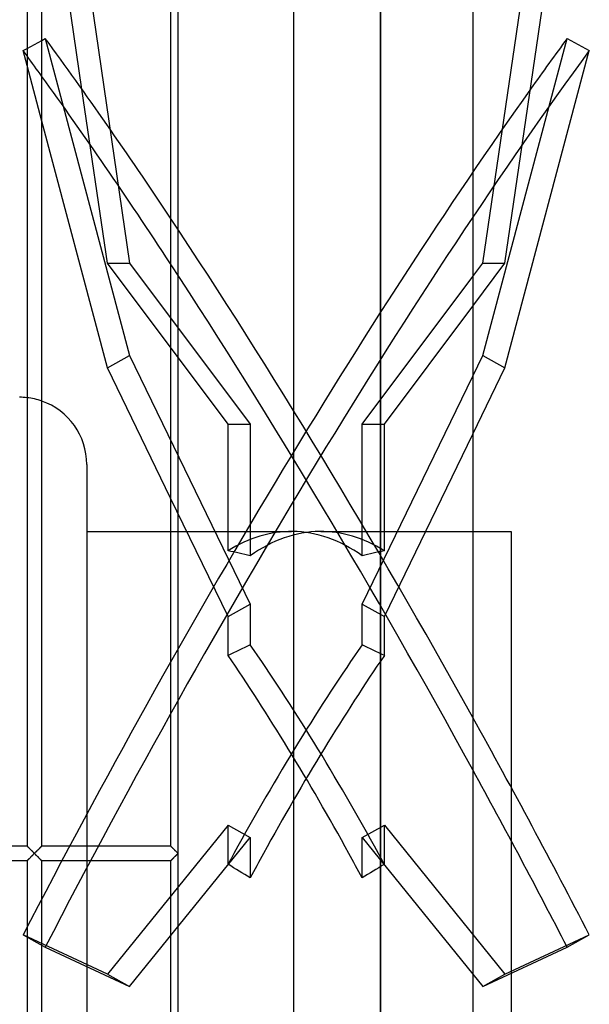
# Model space of a CAD drawing. Header units: millimetres. Extents: x -88 to 55, y -232 to 232.
# Tile 4 of 6: x -21 to 55, y -20 to 112. Entities that reach past the tile are written whole.
import ezdxf

# ---------------------------------------------------------------- set-up
doc = ezdxf.new("R2010")
doc.units = ezdxf.units.MM
doc.layers.add('HIDDEN', color=7, linetype='Continuous')
doc.layers.add('THICK', color=7, linetype='Continuous')

msp = doc.modelspace()

# ---------------------------------------------------------------- linework, layer by layer
at = {"layer": 'HIDDEN'}
for p, q in [((0, 0), (0, 203.05)), ((27.26, 0), (27.26, 180.5)), ((-17.87, 157.05), (-6.53, 79.42)), ((-20.33, 108.31), (-18.33, 109.41)), ((-17.87, 109.67), (-6.53, 66.99)), ((-18.33, 98.52), (-20.33, 106.04)), ((-9.51, 79.42), (-12.94, 102.85)), ((-9.51, 79.42), (-6.53, 79.42)), ((6.73, 57.76), (-9.51, 79.42)), ((-6.53, 79.42), (9.72, 57.76)), ((24.78, 57.76), (39.67, 77.62)), ((27.77, 57.76), (39.67, 73.63)), ((-9.51, 65.35), (-6.53, 66.99)), ((-6.53, 66.99), (9.72, 33.54)), ((24.78, 33.54), (39.67, 64.21)), ((6.73, 40.72), (6.73, 57.76)), ((6.73, 57.76), (9.72, 57.76)), ((9.72, 57.76), (9.72, 40.06)), ((24.78, 40.06), (24.78, 57.76)), ((24.78, 57.76), (27.77, 57.76)), ((27.77, 40.72), (27.77, 57.76)), ((27.77, 31.9), (39.67, 56.41)), ((6.73, 31.9), (-1, 47.82)), ((-1, 43.32), (15.26, 43.32)), ((19.24, 43.32), (39.67, 43.32)), ((6.73, 31.9), (9.72, 33.54)), ((9.72, 33.54), (9.72, 28.07)), ((24.78, 28.07), (24.78, 33.54)), ((24.78, 33.54), (27.77, 31.9)), ((6.73, 26.63), (6.73, 31.9)), ((27.77, 26.63), (27.77, 31.9)), ((44.85, 8.87), (44.85, 0)), ((6.73, 3.8), (-9.51, -16.26)), ((6.73, -1.46), (6.73, 3.8)), ((6.73, 3.8), (9.72, 2.16)), ((24.78, 2.16), (27.77, 3.8)), ((27.77, 3.8), (44.01, -16.26)), ((27.77, -1.46), (27.77, 3.8)), ((-6.53, -17.9), (9.72, 2.16)), ((9.72, 2.16), (9.72, -3.31)), ((24.78, -3.31), (24.78, 2.16)), ((24.78, 2.16), (39.67, -16.24)), ((-20.33, 1), (-20.33, 1)), ((-20.33, 1), (-20.32, 0.99)), ((-20.32, 0.99), (-20.33, 1)), ((-20.33, 1), (-20.33, 1)), ((-20.33, 1), (-20.33, 1)), ((-20.33, 1), (-20.33, 1)), ((-20.33, 1), (-20.33, 1)), ((-20.33, 1), (-20.33, 1)), ((-20.33, 1), (-20.33, 1)), ((-20.33, 1), (-20.33, 1)), ((-20.33, 1), (-20.33, 1)), ((-20.33, 1), (-20.33, 1)), ((-20.33, 1), (-20.33, 1)), ((-20.33, 1), (-20.33, 1)), ((-20.33, 1), (-20.33, 1)), ((-20.33, 1), (-20.33, 1)), ((-20.33, 1), (-20.33, 1)), ((-20.33, 1), (-20.32, 0.99)), ((-20.32, 0.99), (-20.31, 0.98)), ((-20.31, 0.97), (-20.32, 0.99)), ((-20.32, 0.99), (-20.31, 0.97)), ((-20.31, 0.98), (-20.29, 0.96)), ((-20.29, 0.95), (-20.31, 0.97)), ((-20.31, 0.97), (-20.29, 0.95)), ((-20.29, 0.96), (-20.27, 0.94)), ((-20.26, 0.93), (-20.29, 0.95)), ((-20.29, 0.95), (-20.26, 0.93)), ((-20.27, 0.94), (-20.25, 0.92)), ((-20.24, 0.9), (-20.26, 0.93)), ((-20.26, 0.93), (-20.24, 0.9)), ((-20.25, 0.92), (-20.22, 0.89)), ((-20.2, 0.87), (-20.24, 0.9)), ((-20.24, 0.9), (-20.2, 0.87)), ((-20.22, 0.89), (-20.19, 0.86)), ((-20.17, 0.84), (-20.2, 0.87)), ((-20.2, 0.87), (-20.17, 0.84)), ((-20.19, 0.86), (-20.15, 0.82)), ((-20.13, 0.8), (-20.17, 0.84)), ((-20.17, 0.84), (-20.13, 0.8)), ((-20.15, 0.82), (-20.12, 0.79)), ((-20.09, 0.76), (-20.13, 0.8)), ((-20.13, 0.8), (-20.09, 0.76)), ((-20.12, 0.79), (-20.08, 0.75)), ((-20.05, 0.71), (-20.09, 0.76)), ((-20.09, 0.76), (-20.05, 0.71)), ((-20.08, 0.75), (-20.04, 0.71)), ((-20, 0.67), (-20.05, 0.71)), ((-20.05, 0.71), (-20, 0.67)), ((-20.04, 0.71), (-20, 0.67)), ((-20, 0.67), (-19.95, 0.62)), ((-19.96, 0.62), (-20, 0.67)), ((-20, 0.67), (-19.96, 0.62)), ((-19.91, 0.58), (-19.96, 0.62)), ((-19.96, 0.62), (-19.91, 0.58)), ((-19.95, 0.62), (-19.91, 0.58)), ((-19.91, 0.58), (-19.86, 0.53)), ((-19.86, 0.53), (-19.91, 0.58)), ((-19.91, 0.58), (-19.86, 0.53)), ((-19.86, 0.53), (-19.81, 0.48)), ((-19.81, 0.48), (-19.86, 0.53)), ((-19.86, 0.53), (-19.81, 0.48)), ((-19.81, 0.48), (-19.77, 0.43)), ((-19.76, 0.43), (-19.81, 0.48)), ((-19.81, 0.48), (-19.76, 0.43)), ((-19.77, 0.43), (-19.71, 0.38)), ((-19.71, 0.37), (-19.76, 0.43)), ((-19.76, 0.43), (-19.71, 0.37)), ((-19.71, 0.38), (-19.66, 0.33)), ((-19.65, 0.32), (-19.71, 0.37)), ((-19.71, 0.37), (-19.65, 0.32)), ((-19.66, 0.33), (-19.61, 0.28)), ((-19.6, 0.27), (-19.65, 0.32)), ((-19.65, 0.32), (-19.6, 0.27)), ((-19.61, 0.28), (-19.55, 0.22)), ((-19.55, 0.22), (-19.6, 0.27)), ((-19.6, 0.27), (-19.55, 0.22)), ((-19.55, 0.22), (-19.5, 0.17)), ((-19.49, 0.16), (-19.55, 0.22)), ((-19.55, 0.22), (-19.49, 0.16)), ((-19.5, 0.17), (-19.44, 0.11)), ((-19.44, 0.11), (-19.49, 0.16)), ((-19.49, 0.16), (-19.44, 0.11)), ((-19.44, 0.11), (-19.39, 0.06)), ((-19.39, 0.05), (-19.44, 0.11)), ((-19.44, 0.11), (-19.39, 0.05)), ((-19.39, 0.06), (-19.33, 0)), ((-19.33, 0), (-19.39, 0.05)), ((-19.39, 0.05), (-19.33, 0)), ((-19.39, -0.05), (-19.33, 0)), ((-19.33, 0), (-19.28, 0.06)), ((-19.28, 0.05), (-19.33, 0)), ((-19.33, 0), (-19.28, 0.05)), ((-19.33, 0), (-19.28, -0.05)), ((-19.28, 0.06), (-19.22, 0.11)), ((-19.22, 0.11), (-19.28, 0.05)), ((-19.28, 0.05), (-19.22, 0.11)), ((-19.22, 0.11), (-19.17, 0.17)), ((-19.17, 0.16), (-19.22, 0.11)), ((-19.22, 0.11), (-19.17, 0.16)), ((-19.17, 0.17), (-19.11, 0.22)), ((-19.12, 0.22), (-19.17, 0.16)), ((-19.17, 0.16), (-19.12, 0.22)), ((-19.06, 0.27), (-19.12, 0.22)), ((-19.12, 0.22), (-19.06, 0.27)), ((-19.11, 0.22), (-19.06, 0.28)), ((-19.06, 0.28), (-19, 0.33)), ((-19.01, 0.32), (-19.06, 0.27)), ((-19.06, 0.27), (-19.01, 0.32)), ((-18.96, 0.37), (-19.01, 0.32)), ((-19.01, 0.32), (-18.96, 0.37)), ((-19, 0.33), (-18.95, 0.38)), ((-18.91, 0.43), (-18.96, 0.37)), ((-18.96, 0.37), (-18.91, 0.43)), ((-18.95, 0.38), (-18.9, 0.43)), ((-18.85, 0.48), (-18.91, 0.43)), ((-18.91, 0.43), (-18.85, 0.48)), ((-18.9, 0.43), (-18.85, 0.48)), ((-18.85, 0.48), (-18.8, 0.53)), ((-18.8, 0.53), (-18.85, 0.48)), ((-18.85, 0.48), (-18.8, 0.53)), ((-18.8, 0.53), (-18.76, 0.58)), ((-18.76, 0.58), (-18.8, 0.53)), ((-18.8, 0.53), (-18.76, 0.58)), ((-18.76, 0.58), (-18.71, 0.62)), ((-18.71, 0.62), (-18.76, 0.58)), ((-18.76, 0.58), (-18.71, 0.62)), ((-18.71, 0.62), (-18.67, 0.67)), ((-18.66, 0.67), (-18.71, 0.62)), ((-18.71, 0.62), (-18.66, 0.67)), ((-18.67, 0.67), (-18.63, 0.71)), ((-18.62, 0.71), (-18.66, 0.67)), ((-18.66, 0.67), (-18.62, 0.71)), ((-18.63, 0.71), (-18.59, 0.75)), ((-18.57, 0.76), (-18.62, 0.71)), ((-18.62, 0.71), (-18.57, 0.76)), ((-18.59, 0.75), (-18.55, 0.79)), ((-18.53, 0.8), (-18.57, 0.76)), ((-18.57, 0.76), (-18.53, 0.8)), ((-18.55, 0.79), (-18.51, 0.82)), ((-18.5, 0.84), (-18.53, 0.8)), ((-18.53, 0.8), (-18.5, 0.84)), ((-18.51, 0.82), (-18.48, 0.86)), ((-18.46, 0.87), (-18.5, 0.84)), ((-18.5, 0.84), (-18.46, 0.87)), ((-18.48, 0.86), (-18.45, 0.89)), ((-18.43, 0.9), (-18.46, 0.87)), ((-18.46, 0.87), (-18.43, 0.9)), ((-18.45, 0.89), (-18.42, 0.92)), ((-18.4, 0.93), (-18.43, 0.9)), ((-18.43, 0.9), (-18.4, 0.93)), ((-18.42, 0.92), (-18.39, 0.94)), ((-18.38, 0.95), (-18.4, 0.93)), ((-18.4, 0.93), (-18.38, 0.95)), ((-18.39, 0.94), (-18.37, 0.96)), ((-18.36, 0.97), (-18.38, 0.95)), ((-18.38, 0.95), (-18.36, 0.97)), ((-18.37, 0.96), (-18.36, 0.98)), ((-18.36, 0.98), (-18.34, 0.99)), ((-18.34, 0.99), (-18.36, 0.97)), ((-18.36, 0.97), (-18.34, 0.99)), ((-18.34, 0.99), (-18.34, 1)), ((-18.34, 1), (-18.33, 1)), ((-18.33, 1), (-18.34, 1)), ((-18.34, 1), (-18.34, 0.99)), ((-18.34, 0.99), (-18.34, 1)), ((-18.34, 1), (-18.33, 1)), ((-18.33, 1), (-18.33, 1)), ((-18.33, 1), (-18.33, 1)), ((-18.33, 1), (-18.33, 1)), ((-18.33, 1), (-18.33, 1)), ((-18.33, 1), (-18.33, 1)), ((-18.33, 1), (-18.33, 1)), ((-18.33, 1), (-18.33, 1)), ((-18.33, 1), (-18.33, 1)), ((-18.33, 1), (-18.33, 1)), ((-18.33, 1), (-18.33, 1)), ((-18.33, 1), (-18.33, 1)), ((-18.33, 1), (-18.33, 1)), ((-12.29, 1), (-12.29, 0)), ((-12.29, 0), (-12.29, -1)), ((-0.99, 0.99), (-1, 1)), ((-1, 1), (-1, 1)), ((-0.99, 0.99), (-1, 1)), ((-1, 1), (-1, 1)), ((-1, 1), (-1, 1)), ((-1, 1), (-1, 1)), ((-1, 1), (-1, 1)), ((-1, 1), (-1, 1)), ((-1, 1), (-1, 1)), ((-1, 1), (-1, 1)), ((-1, 1), (-1, 1)), ((-1, 1), (-1, 1)), ((-1, 1), (-1, 1)), ((-1, 1), (-1, 1)), ((-1, 1), (-1, 1)), ((-1, 1), (-1, 1)), ((-1, 1), (-1, 1)), ((-1, 1), (-0.99, 0.99)), ((-0.98, 0.98), (-0.99, 0.99)), ((-0.98, 0.98), (-0.99, 0.99)), ((-0.99, 0.99), (-0.98, 0.98)), ((-0.96, 0.96), (-0.98, 0.98)), ((-0.96, 0.96), (-0.98, 0.98)), ((-0.98, 0.98), (-0.96, 0.96)), ((-0.94, 0.94), (-0.96, 0.96)), ((-0.94, 0.94), (-0.96, 0.96)), ((-0.96, 0.96), (-0.94, 0.94)), ((-0.92, 0.92), (-0.94, 0.94)), ((-0.91, 0.91), (-0.94, 0.94)), ((-0.94, 0.94), (-0.91, 0.91)), ((-0.89, 0.89), (-0.92, 0.92)), ((-0.88, 0.88), (-0.91, 0.91)), ((-0.91, 0.91), (-0.88, 0.88)), ((-0.86, 0.86), (-0.89, 0.89)), ((-0.85, 0.85), (-0.88, 0.88)), ((-0.88, 0.88), (-0.85, 0.85)), ((-0.83, 0.83), (-0.86, 0.86)), ((-0.81, 0.81), (-0.85, 0.85)), ((-0.85, 0.85), (-0.81, 0.81)), ((-0.79, 0.79), (-0.83, 0.83)), ((-0.78, 0.77), (-0.81, 0.81)), ((-0.81, 0.81), (-0.78, 0.77)), ((-0.75, 0.75), (-0.79, 0.79)), ((-0.73, 0.73), (-0.78, 0.77)), ((-0.78, 0.77), (-0.73, 0.73)), ((-0.71, 0.71), (-0.75, 0.75)), ((-0.69, 0.69), (-0.73, 0.73)), ((-0.73, 0.73), (-0.69, 0.69)), ((-0.67, 0.67), (-0.71, 0.71)), ((-0.65, 0.65), (-0.69, 0.69)), ((-0.69, 0.69), (-0.65, 0.65)), ((-0.62, 0.62), (-0.67, 0.67)), ((-0.6, 0.6), (-0.65, 0.65)), ((-0.65, 0.65), (-0.6, 0.6)), ((-0.57, 0.57), (-0.62, 0.62)), ((-0.56, 0.56), (-0.6, 0.6)), ((-0.6, 0.6), (-0.56, 0.56)), ((-0.52, 0.52), (-0.57, 0.57)), ((-0.51, 0.51), (-0.56, 0.56)), ((-0.56, 0.56), (-0.51, 0.51)), ((-0.47, 0.47), (-0.52, 0.52)), ((-0.46, 0.46), (-0.51, 0.51)), ((-0.51, 0.51), (-0.46, 0.46)), ((-0.41, 0.41), (-0.47, 0.47)), ((-0.41, 0.41), (-0.46, 0.46)), ((-0.46, 0.46), (-0.41, 0.41)), ((-0.36, 0.36), (-0.41, 0.41)), ((-0.36, 0.36), (-0.41, 0.41)), ((-0.41, 0.41), (-0.36, 0.36)), ((-0.3, 0.3), (-0.36, 0.36)), ((-0.31, 0.31), (-0.36, 0.36)), ((-0.36, 0.36), (-0.31, 0.31)), ((-0.26, 0.26), (-0.31, 0.31)), ((-0.31, 0.31), (-0.26, 0.26)), ((-0.24, 0.24), (-0.3, 0.3)), ((-0.21, 0.21), (-0.26, 0.26)), ((-0.26, 0.26), (-0.21, 0.21)), ((-0.18, 0.18), (-0.24, 0.24)), ((-0.16, 0.16), (-0.21, 0.21)), ((-0.21, 0.21), (-0.16, 0.16)), ((-0.12, 0.12), (-0.18, 0.18)), ((-0.1, 0.1), (-0.16, 0.16)), ((-0.16, 0.16), (-0.1, 0.1)), ((-0.06, 0.06), (-0.12, 0.12)), ((-0.05, 0.05), (-0.1, 0.1)), ((-0.1, 0.1), (-0.05, 0.05)), ((0, 0), (-0.06, 0.06)), ((0, 0), (-0.05, 0.05)), ((-0.05, 0.05), (0, 0)), ((-0.05, -0.05), (0, 0)), ((0, -203.05), (0, 0)), ((44.85, 0), (44.85, -16.12)), ((-20.32, -0.99), (-20.33, -1)), ((-20.33, -1), (-20.32, -0.99)), ((-20.32, -0.99), (-20.33, -1)), ((-20.33, -1), (-20.33, -1)), ((-20.33, -1), (-20.33, -1)), ((-20.33, -1), (-20.33, -1)), ((-20.33, -1), (-20.33, -1)), ((-20.33, -1), (-20.33, -1)), ((-20.33, -1), (-20.33, -1)), ((-20.33, -1), (-20.33, -1)), ((-20.33, -1), (-20.33, -1)), ((-20.33, -1), (-20.33, -1)), ((-20.33, -1), (-20.33, -1)), ((-20.33, -1), (-20.33, -1)), ((-20.33, -1), (-20.33, -1)), ((-20.33, -1), (-20.33, -1)), ((-20.33, -1), (-20.33, -1)), ((-20.33, -1), (-20.33, -1)), ((-20.32, -0.99), (-20.31, -0.97)), ((-20.31, -0.97), (-20.32, -0.99)), ((-20.31, -0.98), (-20.32, -0.99)), ((-20.31, -0.97), (-20.29, -0.95)), ((-20.29, -0.95), (-20.31, -0.97)), ((-20.29, -0.96), (-20.31, -0.98)), ((-20.29, -0.95), (-20.26, -0.93)), ((-20.26, -0.93), (-20.29, -0.95)), ((-20.27, -0.94), (-20.29, -0.96)), ((-20.25, -0.92), (-20.27, -0.94)), ((-20.26, -0.93), (-20.24, -0.9)), ((-20.24, -0.9), (-20.26, -0.93)), ((-20.22, -0.89), (-20.25, -0.92)), ((-20.24, -0.9), (-20.2, -0.87)), ((-20.2, -0.87), (-20.24, -0.9)), ((-20.19, -0.86), (-20.22, -0.89)), ((-20.2, -0.87), (-20.17, -0.84)), ((-20.17, -0.84), (-20.2, -0.87)), ((-20.15, -0.82), (-20.19, -0.86)), ((-20.17, -0.84), (-20.13, -0.8)), ((-20.13, -0.8), (-20.17, -0.84)), ((-20.12, -0.79), (-20.15, -0.82)), ((-20.13, -0.8), (-20.09, -0.76)), ((-20.09, -0.76), (-20.13, -0.8)), ((-20.08, -0.75), (-20.12, -0.79)), ((-20.09, -0.76), (-20.05, -0.71)), ((-20.05, -0.71), (-20.09, -0.76)), ((-20.04, -0.71), (-20.08, -0.75)), ((-20.05, -0.71), (-20, -0.67)), ((-20, -0.67), (-20.05, -0.71)), ((-20, -0.67), (-20.04, -0.71)), ((-19.95, -0.62), (-20, -0.67)), ((-20, -0.67), (-19.96, -0.62)), ((-19.96, -0.62), (-20, -0.67)), ((-19.96, -0.62), (-19.91, -0.58)), ((-19.91, -0.58), (-19.96, -0.62)), ((-19.91, -0.58), (-19.95, -0.62)), ((-19.86, -0.53), (-19.91, -0.58)), ((-19.91, -0.58), (-19.86, -0.53)), ((-19.86, -0.53), (-19.91, -0.58)), ((-19.81, -0.48), (-19.86, -0.53)), ((-19.86, -0.53), (-19.81, -0.48)), ((-19.81, -0.48), (-19.86, -0.53)), ((-19.77, -0.43), (-19.81, -0.48)), ((-19.81, -0.48), (-19.76, -0.43)), ((-19.76, -0.43), (-19.81, -0.48)), ((-19.71, -0.38), (-19.77, -0.43)), ((-19.76, -0.43), (-19.71, -0.37)), ((-19.71, -0.37), (-19.76, -0.43)), ((-19.71, -0.37), (-19.65, -0.32)), ((-19.65, -0.32), (-19.71, -0.37)), ((-19.66, -0.33), (-19.71, -0.38)), ((-19.61, -0.28), (-19.66, -0.33)), ((-19.65, -0.32), (-19.6, -0.27)), ((-19.6, -0.27), (-19.65, -0.32)), ((-19.55, -0.22), (-19.61, -0.28)), ((-19.6, -0.27), (-19.55, -0.22)), ((-19.55, -0.22), (-19.6, -0.27)), ((-19.55, -0.22), (-19.49, -0.16)), ((-19.49, -0.16), (-19.55, -0.22)), ((-19.5, -0.17), (-19.55, -0.22)), ((-19.44, -0.11), (-19.5, -0.17)), ((-19.49, -0.16), (-19.44, -0.11)), ((-19.44, -0.11), (-19.49, -0.16)), ((-19.44, -0.11), (-19.39, -0.05)), ((-19.39, -0.05), (-19.44, -0.11)), ((-19.39, -0.06), (-19.44, -0.11)), ((-19.33, 0), (-19.39, -0.06)), ((-19.33, 0), (-19.39, -0.05)), ((-19.28, -0.06), (-19.33, 0)), ((-19.28, -0.05), (-19.33, 0)), ((-19.22, -0.11), (-19.28, -0.05)), ((-19.28, -0.05), (-19.22, -0.11)), ((-19.22, -0.11), (-19.28, -0.06)), ((-19.17, -0.17), (-19.22, -0.11)), ((-19.17, -0.16), (-19.22, -0.11)), ((-19.22, -0.11), (-19.17, -0.16)), ((-19.12, -0.22), (-19.17, -0.16)), ((-19.17, -0.16), (-19.12, -0.22)), ((-19.11, -0.22), (-19.17, -0.17)), ((-19.06, -0.27), (-19.12, -0.22)), ((-19.12, -0.22), (-19.06, -0.27)), ((-19.06, -0.28), (-19.11, -0.22)), ((-19.01, -0.32), (-19.06, -0.27)), ((-19.06, -0.27), (-19.01, -0.32)), ((-19, -0.33), (-19.06, -0.28)), ((-18.96, -0.37), (-19.01, -0.32)), ((-19.01, -0.32), (-18.96, -0.37)), ((-18.95, -0.38), (-19, -0.33)), ((-18.91, -0.43), (-18.96, -0.37)), ((-18.96, -0.37), (-18.91, -0.43)), ((-18.9, -0.43), (-18.95, -0.38)), ((-18.85, -0.48), (-18.91, -0.43)), ((-18.91, -0.43), (-18.85, -0.48)), ((-18.85, -0.48), (-18.9, -0.43)), ((-18.8, -0.53), (-18.85, -0.48)), ((-18.8, -0.53), (-18.85, -0.48)), ((-18.85, -0.48), (-18.8, -0.53)), ((-18.76, -0.58), (-18.8, -0.53)), ((-18.76, -0.58), (-18.8, -0.53)), ((-18.8, -0.53), (-18.76, -0.58)), ((-18.71, -0.62), (-18.76, -0.58)), ((-18.71, -0.62), (-18.76, -0.58)), ((-18.76, -0.58), (-18.71, -0.62)), ((-18.67, -0.67), (-18.71, -0.62)), ((-18.66, -0.67), (-18.71, -0.62)), ((-18.71, -0.62), (-18.66, -0.67)), ((-18.63, -0.71), (-18.67, -0.67)), ((-18.62, -0.71), (-18.66, -0.67)), ((-18.66, -0.67), (-18.62, -0.71)), ((-18.59, -0.75), (-18.63, -0.71)), ((-18.57, -0.76), (-18.62, -0.71)), ((-18.62, -0.71), (-18.57, -0.76)), ((-18.55, -0.79), (-18.59, -0.75)), ((-18.53, -0.8), (-18.57, -0.76)), ((-18.57, -0.76), (-18.53, -0.8)), ((-18.51, -0.82), (-18.55, -0.79)), ((-18.5, -0.84), (-18.53, -0.8)), ((-18.53, -0.8), (-18.5, -0.84)), ((-18.48, -0.86), (-18.51, -0.82)), ((-18.46, -0.87), (-18.5, -0.84)), ((-18.5, -0.84), (-18.46, -0.87)), ((-18.45, -0.89), (-18.48, -0.86)), ((-18.43, -0.9), (-18.46, -0.87)), ((-18.46, -0.87), (-18.43, -0.9)), ((-18.42, -0.92), (-18.45, -0.89)), ((-18.4, -0.93), (-18.43, -0.9)), ((-18.43, -0.9), (-18.4, -0.93)), ((-18.39, -0.94), (-18.42, -0.92)), ((-18.38, -0.95), (-18.4, -0.93)), ((-18.4, -0.93), (-18.38, -0.95)), ((-18.37, -0.96), (-18.39, -0.94)), ((-18.36, -0.97), (-18.38, -0.95)), ((-18.38, -0.95), (-18.36, -0.97)), ((-18.36, -0.98), (-18.37, -0.96)), ((-18.34, -0.99), (-18.36, -0.97)), ((-18.36, -0.97), (-18.34, -0.99)), ((-18.34, -0.99), (-18.36, -0.98)), ((-18.34, -1), (-18.34, -0.99)), ((-18.34, -1), (-18.34, -0.99)), ((-18.34, -0.99), (-18.34, -1)), ((-18.33, -1), (-18.34, -1)), ((-18.33, -1), (-18.34, -1)), ((-18.34, -1), (-18.33, -1)), ((-18.33, -1), (-18.33, -1)), ((-18.33, -1), (-18.33, -1)), ((-18.33, -1), (-18.33, -1)), ((-18.33, -1), (-18.33, -1)), ((-18.33, -1), (-18.33, -1)), ((-18.33, -1), (-18.33, -1)), ((-18.33, -1), (-18.33, -1)), ((-18.33, -1), (-18.33, -1)), ((-18.33, -1), (-18.33, -1)), ((-18.33, -1), (-18.33, -1)), ((-18.33, -1), (-18.33, -1)), ((-18.33, -1), (-18.33, -1)), ((-1, -1), (-0.99, -0.99)), ((-0.99, -0.99), (-1, -1)), ((-1, -1), (-0.99, -0.99)), ((-1, -1), (-1, -1)), ((-1, -1), (-1, -1)), ((-1, -1), (-1, -1)), ((-1, -1), (-1, -1)), ((-1, -1), (-1, -1)), ((-1, -1), (-1, -1)), ((-1, -1), (-1, -1)), ((-1, -1), (-1, -1)), ((-1, -1), (-1, -1)), ((-1, -1), (-1, -1)), ((-1, -1), (-1, -1)), ((-1, -1), (-1, -1)), ((-1, -1), (-1, -1)), ((-1, -1), (-1, -1)), ((-1, -1), (-1, -1)), ((-0.99, -0.99), (-0.98, -0.98)), ((-0.98, -0.98), (-0.99, -0.99)), ((-0.99, -0.99), (-0.98, -0.98)), ((-0.98, -0.98), (-0.96, -0.96)), ((-0.96, -0.96), (-0.98, -0.98)), ((-0.98, -0.98), (-0.96, -0.96)), ((-0.96, -0.96), (-0.94, -0.94)), ((-0.94, -0.94), (-0.96, -0.96)), ((-0.96, -0.96), (-0.94, -0.94)), ((-0.91, -0.91), (-0.94, -0.94)), ((-0.94, -0.94), (-0.91, -0.91)), ((-0.94, -0.94), (-0.92, -0.92)), ((-0.92, -0.92), (-0.89, -0.89)), ((-0.88, -0.88), (-0.91, -0.91)), ((-0.91, -0.91), (-0.88, -0.88)), ((-0.89, -0.89), (-0.86, -0.86)), ((-0.85, -0.85), (-0.88, -0.88)), ((-0.88, -0.88), (-0.85, -0.85)), ((-0.86, -0.86), (-0.83, -0.83)), ((-0.81, -0.81), (-0.85, -0.85)), ((-0.85, -0.85), (-0.81, -0.81)), ((-0.83, -0.83), (-0.79, -0.79)), ((-0.78, -0.77), (-0.81, -0.81)), ((-0.81, -0.81), (-0.78, -0.77)), ((-0.79, -0.79), (-0.75, -0.75)), ((-0.73, -0.73), (-0.78, -0.77)), ((-0.78, -0.77), (-0.73, -0.73)), ((-0.75, -0.75), (-0.71, -0.71)), ((-0.69, -0.69), (-0.73, -0.73)), ((-0.73, -0.73), (-0.69, -0.69)), ((-0.71, -0.71), (-0.67, -0.67)), ((-0.65, -0.65), (-0.69, -0.69)), ((-0.69, -0.69), (-0.65, -0.65)), ((-0.67, -0.67), (-0.62, -0.62)), ((-0.6, -0.6), (-0.65, -0.65)), ((-0.65, -0.65), (-0.6, -0.6)), ((-0.62, -0.62), (-0.57, -0.57)), ((-0.56, -0.56), (-0.6, -0.6)), ((-0.6, -0.6), (-0.56, -0.56)), ((-0.57, -0.57), (-0.52, -0.52)), ((-0.51, -0.51), (-0.56, -0.56)), ((-0.56, -0.56), (-0.51, -0.51)), ((-0.52, -0.52), (-0.47, -0.47)), ((-0.46, -0.46), (-0.51, -0.51)), ((-0.51, -0.51), (-0.46, -0.46)), ((-0.47, -0.47), (-0.41, -0.41)), ((-0.41, -0.41), (-0.46, -0.46)), ((-0.46, -0.46), (-0.41, -0.41)), ((-0.41, -0.41), (-0.36, -0.36)), ((-0.36, -0.36), (-0.41, -0.41)), ((-0.41, -0.41), (-0.36, -0.36)), ((-0.36, -0.36), (-0.3, -0.3)), ((-0.31, -0.31), (-0.36, -0.36)), ((-0.36, -0.36), (-0.31, -0.31)), ((-0.26, -0.26), (-0.31, -0.31)), ((-0.31, -0.31), (-0.26, -0.26)), ((-0.3, -0.3), (-0.24, -0.24)), ((-0.21, -0.21), (-0.26, -0.26)), ((-0.26, -0.26), (-0.21, -0.21)), ((-0.24, -0.24), (-0.18, -0.18)), ((-0.16, -0.16), (-0.21, -0.21)), ((-0.21, -0.21), (-0.16, -0.16)), ((-0.18, -0.18), (-0.12, -0.12)), ((-0.1, -0.1), (-0.16, -0.16)), ((-0.16, -0.16), (-0.1, -0.1)), ((-0.12, -0.12), (-0.06, -0.06)), ((-0.05, -0.05), (-0.1, -0.1)), ((-0.1, -0.1), (-0.05, -0.05)), ((-0.06, -0.06), (0, 0)), ((0, 0), (-0.05, -0.05)), ((27.26, -180.5), (27.26, 0)), ((-20.86, -10.97), (-17.87, -12.61)), ((-9.51, -16.26), (-20.86, -10.97)), ((44.01, -16.26), (55.36, -10.97)), ((-17.87, -12.61), (-6.53, -17.9)), ((-9.51, -16.26), (-6.53, -17.9)), ((41.03, -17.9), (44.01, -16.26))]:
    msp.add_line(p, q, dxfattribs=at)
msp.add_arc((-21.32, 52.35), 9.03, 70.7026, 83.7502, dxfattribs=at)
for centre, major_axis, ratio, start_param, end_param in [((18.74, -0.82), (83.4, 151.89), 0.154508, 0.860168, 1.732833), ((15.76, -0.82), (83.4, -151.89), 0.154508, 2.249475, 2.274723), ((15.76, 0.82), (-83.4, -151.89), 0.154508, -2.219448, -1.40876), ((18.74, 0.82), (-83.4, 151.89), 0.154508, -1.540501, -1.066596), ((15.76, -0.82), (83.4, -151.89), 0.154508, 1.565387, 2.039718), ((15.26, 0), (0, -43.32), 0.57735, 3.134982, 3.489503), ((19.24, 0), (0, 43.32), 0.57735, 0.00661, 0.390611), ((15.26, 0), (0, -43.32), 0.57735, 2.750981, 3.134982), ((19.24, 0), (0, 43.32), 0.57735, -0.34791, 0.00661), ((-18.85, 0), (75.03, 0), 0.57735, 1.180185, 1.222886), ((53.35, 0), (75.03, 0), 0.57735, 1.918707, 1.961408), ((-18.85, 0), (74.81, 42.1), 0.136294, 1.103632, 1.146333), ((15.26, 0), (-24.31, -43.19), 0.136294, -2.199014, -1.494243), ((19.24, 0), (-24.31, 43.19), 0.136294, -1.64735, -0.942579), ((53.35, 0), (74.81, -42.1), 0.136294, 1.99526, 2.037961), ((15.26, 0), (-24.31, 43.19), 0.136294, -1.64735, -0.98528), ((19.24, 0), (-24.31, -43.19), 0.136294, -2.156313, -1.494243), ((15.26, 0), (-24.31, -43.19), 0.136294, -1.494243, -1.460492), ((19.24, 0), (-24.31, -43.19), 0.136294, -1.494243, -1.417791), ((15.26, 0), (-24.31, 43.19), 0.136294, -1.723802, -1.64735), ((19.24, 0), (-24.31, 43.19), 0.136294, -1.6811, -1.64735), ((-18.85, 0), (74.81, -42.1), 0.136294, 1.256738, 1.299439), ((53.35, 0), (74.81, 42.1), 0.136294, 1.842153, 1.884855)]:
    msp.add_ellipse(centre, major_axis=major_axis, ratio=ratio, start_param=start_param, end_param=end_param, dxfattribs=at)
at = {"layer": 'THICK'}
for p, q in [((0, -232.5), (0, 232.5)), ((15.52, 232.5), (15.52, -232.5)), ((-20.33, 204.05), (-20.33, 1)), ((-18.33, 1), (-18.33, 204.05)), ((-1, 204.05), (-1, 1)), ((27.26, 180.5), (27.26, 0)), ((39.67, 180.5), (39.67, -180.5)), ((41.03, 79.42), (52.37, 157.05)), ((44.01, 79.42), (55.36, 157.05)), ((-12.94, 102.85), (-17.67, 135.22)), ((-18.33, 109.41), (-17.87, 109.67)), ((41.03, 66.99), (52.37, 109.67)), ((52.37, 109.67), (55.36, 108.03)), ((-20.86, 108.03), (-20.33, 108.31)), ((-20.33, 106.04), (-20.86, 108.03)), ((44.01, 65.35), (55.36, 108.03)), ((-9.51, 65.35), (-18.33, 98.52)), ((39.67, 73.63), (44.01, 79.42)), ((39.67, 77.62), (41.03, 79.42)), ((41.03, 79.42), (44.01, 79.42)), ((39.67, 64.21), (41.03, 66.99)), ((41.03, 66.99), (44.01, 65.35)), ((-1, 47.82), (-9.51, 65.35)), ((39.67, 56.41), (44.01, 65.35)), ((-12.29, 52.35), (-12.29, 1)), ((-12.29, 43.32), (-1, 43.32)), ((39.67, 43.32), (44.85, 43.32)), ((44.85, 43.32), (44.85, 8.87)), ((-37.67, 1), (-20.33, 1)), ((-20.32, 0.99), (-20.33, 1)), ((-20.33, 1), (-20.33, 1)), ((-20.31, 0.98), (-20.32, 0.99)), ((-20.29, 0.96), (-20.31, 0.98)), ((-20.27, 0.94), (-20.29, 0.96)), ((-20.25, 0.92), (-20.27, 0.94)), ((-20.22, 0.89), (-20.25, 0.92)), ((-20.19, 0.86), (-20.22, 0.89)), ((-20.15, 0.82), (-20.19, 0.86)), ((-20.12, 0.79), (-20.15, 0.82)), ((-20.08, 0.75), (-20.12, 0.79)), ((-20.04, 0.71), (-20.08, 0.75)), ((-20, 0.67), (-20.04, 0.71)), ((-19.95, 0.62), (-20, 0.67)), ((-19.91, 0.58), (-19.95, 0.62)), ((-19.86, 0.53), (-19.91, 0.58)), ((-19.81, 0.48), (-19.86, 0.53)), ((-19.77, 0.43), (-19.81, 0.48)), ((-19.71, 0.38), (-19.77, 0.43)), ((-19.66, 0.33), (-19.71, 0.38)), ((-19.61, 0.28), (-19.66, 0.33)), ((-19.55, 0.22), (-19.61, 0.28)), ((-19.5, 0.17), (-19.55, 0.22)), ((-19.44, 0.11), (-19.5, 0.17)), ((-19.39, 0.06), (-19.44, 0.11)), ((-19.33, 0), (-19.39, 0.06)), ((-19.28, 0.06), (-19.33, 0)), ((-19.22, 0.11), (-19.28, 0.06)), ((-19.17, 0.17), (-19.22, 0.11)), ((-19.11, 0.22), (-19.17, 0.17)), ((-19.06, 0.28), (-19.11, 0.22)), ((-19, 0.33), (-19.06, 0.28)), ((-18.95, 0.38), (-19, 0.33)), ((-18.9, 0.43), (-18.95, 0.38)), ((-18.85, 0.48), (-18.9, 0.43)), ((-18.8, 0.53), (-18.85, 0.48)), ((-18.76, 0.58), (-18.8, 0.53)), ((-18.71, 0.62), (-18.76, 0.58)), ((-18.67, 0.67), (-18.71, 0.62)), ((-18.63, 0.71), (-18.67, 0.67)), ((-18.59, 0.75), (-18.63, 0.71)), ((-18.55, 0.79), (-18.59, 0.75)), ((-18.51, 0.82), (-18.55, 0.79)), ((-18.48, 0.86), (-18.51, 0.82)), ((-18.45, 0.89), (-18.48, 0.86)), ((-18.42, 0.92), (-18.45, 0.89)), ((-18.39, 0.94), (-18.42, 0.92)), ((-18.37, 0.96), (-18.39, 0.94)), ((-18.36, 0.98), (-18.37, 0.96)), ((-18.34, 0.99), (-18.36, 0.98)), ((-18.33, 1), (-18.34, 1)), ((-18.34, 1), (-18.34, 0.99)), ((-18.33, 1), (-1, 1)), ((-1, 1), (-1, 1)), ((-1, 1), (-0.99, 0.99)), ((-0.99, 0.99), (-0.98, 0.98)), ((-0.98, 0.98), (-0.96, 0.96)), ((-0.96, 0.96), (-0.94, 0.94)), ((-0.94, 0.94), (-0.92, 0.92)), ((-0.92, 0.92), (-0.89, 0.89)), ((-0.89, 0.89), (-0.86, 0.86)), ((-0.86, 0.86), (-0.83, 0.83)), ((-0.83, 0.83), (-0.79, 0.79)), ((-0.79, 0.79), (-0.75, 0.75)), ((-0.75, 0.75), (-0.71, 0.71)), ((-0.71, 0.71), (-0.67, 0.67)), ((-0.67, 0.67), (-0.62, 0.62)), ((-0.62, 0.62), (-0.57, 0.57)), ((-0.57, 0.57), (-0.52, 0.52)), ((-0.52, 0.52), (-0.47, 0.47)), ((-0.47, 0.47), (-0.41, 0.41)), ((-0.41, 0.41), (-0.36, 0.36)), ((-0.36, 0.36), (-0.3, 0.3)), ((-0.3, 0.3), (-0.24, 0.24)), ((-0.24, 0.24), (-0.18, 0.18)), ((-0.18, 0.18), (-0.12, 0.12)), ((-0.12, 0.12), (-0.06, 0.06)), ((-0.06, 0.06), (0, 0)), ((0, 0), (-0.06, -0.06)), ((27.26, 0), (27.26, -180.5)), ((-20.33, -1), (-37.67, -1)), ((-20.33, -1), (-20.32, -0.99)), ((-20.33, -1), (-20.33, -1)), ((-20.33, -1), (-20.33, -204.05)), ((-20.32, -0.99), (-20.31, -0.98)), ((-20.31, -0.98), (-20.29, -0.96)), ((-20.29, -0.96), (-20.27, -0.94)), ((-20.27, -0.94), (-20.25, -0.92)), ((-20.25, -0.92), (-20.22, -0.89)), ((-20.22, -0.89), (-20.19, -0.86)), ((-20.19, -0.86), (-20.15, -0.82)), ((-20.15, -0.82), (-20.12, -0.79)), ((-20.12, -0.79), (-20.08, -0.75)), ((-20.08, -0.75), (-20.04, -0.71)), ((-20.04, -0.71), (-20, -0.67)), ((-20, -0.67), (-19.95, -0.62)), ((-19.95, -0.62), (-19.91, -0.58)), ((-19.91, -0.58), (-19.86, -0.53)), ((-19.86, -0.53), (-19.81, -0.48)), ((-19.81, -0.48), (-19.77, -0.43)), ((-19.77, -0.43), (-19.71, -0.38)), ((-19.71, -0.38), (-19.66, -0.33)), ((-19.66, -0.33), (-19.61, -0.28)), ((-19.61, -0.28), (-19.55, -0.22)), ((-19.55, -0.22), (-19.5, -0.17)), ((-19.5, -0.17), (-19.44, -0.11)), ((-19.44, -0.11), (-19.39, -0.06)), ((-19.39, -0.06), (-19.33, 0)), ((-19.33, 0), (-19.28, -0.06)), ((-19.28, -0.06), (-19.22, -0.11)), ((-19.22, -0.11), (-19.17, -0.17)), ((-19.17, -0.17), (-19.11, -0.22)), ((-19.11, -0.22), (-19.06, -0.28)), ((-19.06, -0.28), (-19, -0.33)), ((-19, -0.33), (-18.95, -0.38)), ((-18.95, -0.38), (-18.9, -0.43)), ((-18.9, -0.43), (-18.85, -0.48)), ((-18.85, -0.48), (-18.8, -0.53)), ((-18.8, -0.53), (-18.76, -0.58)), ((-18.76, -0.58), (-18.71, -0.62)), ((-18.71, -0.62), (-18.67, -0.67)), ((-18.67, -0.67), (-18.63, -0.71)), ((-18.63, -0.71), (-18.59, -0.75)), ((-18.59, -0.75), (-18.55, -0.79)), ((-18.55, -0.79), (-18.51, -0.82)), ((-18.51, -0.82), (-18.48, -0.86)), ((-18.48, -0.86), (-18.45, -0.89)), ((-18.45, -0.89), (-18.42, -0.92)), ((-18.42, -0.92), (-18.39, -0.94)), ((-18.39, -0.94), (-18.37, -0.96)), ((-18.37, -0.96), (-18.36, -0.98)), ((-18.36, -0.98), (-18.34, -0.99)), ((-18.34, -0.99), (-18.34, -1)), ((-18.34, -1), (-18.33, -1)), ((-1, -1), (-18.33, -1)), ((-18.33, -204.05), (-18.33, -1)), ((-12.29, -1), (-12.29, -51.57)), ((-0.99, -0.99), (-1, -1)), ((-1, -1), (-1, -1)), ((-1, -1), (-1, -204.05)), ((-0.98, -0.98), (-0.99, -0.99)), ((-0.96, -0.96), (-0.98, -0.98)), ((-0.94, -0.94), (-0.96, -0.96)), ((-0.92, -0.92), (-0.94, -0.94)), ((-0.89, -0.89), (-0.92, -0.92)), ((-0.86, -0.86), (-0.89, -0.89)), ((-0.83, -0.83), (-0.86, -0.86)), ((-0.79, -0.79), (-0.83, -0.83)), ((-0.75, -0.75), (-0.79, -0.79)), ((-0.71, -0.71), (-0.75, -0.75)), ((-0.67, -0.67), (-0.71, -0.71)), ((-0.62, -0.62), (-0.67, -0.67)), ((-0.57, -0.57), (-0.62, -0.62)), ((-0.52, -0.52), (-0.57, -0.57)), ((-0.47, -0.47), (-0.52, -0.52)), ((-0.41, -0.41), (-0.47, -0.47)), ((-0.36, -0.36), (-0.41, -0.41)), ((-0.3, -0.3), (-0.36, -0.36)), ((-0.24, -0.24), (-0.3, -0.3)), ((-0.18, -0.18), (-0.24, -0.24)), ((-0.12, -0.12), (-0.18, -0.18)), ((-0.06, -0.06), (-0.12, -0.12)), ((52.37, -12.61), (55.36, -10.97)), ((41.03, -17.9), (52.37, -12.61)), ((39.67, -16.24), (41.03, -17.9)), ((44.85, -16.12), (44.85, -43.32))]:
    msp.add_line(p, q, dxfattribs=at)
for start, end in [(83.7502, 90), (0, 70.7026)]:
    msp.add_arc((-21.32, 52.35), 9.03, start, end, dxfattribs=at)
for centre, major_axis, start_param, end_param in [((18.74, 0.82), (-83.4, 151.89), -1.066596, -0.860168), ((15.76, 0.82), (-83.4, -151.89), -2.281425, -2.219448), ((15.76, -0.82), (83.4, -151.89), 2.274723, 2.281425), ((15.76, -0.82), (83.4, -151.89), 2.039718, 2.249475), ((18.74, 0.82), (-83.4, 151.89), -1.732833, -1.540501), ((15.76, -0.82), (83.4, -151.89), 1.40876, 1.565387)]:
    msp.add_ellipse(centre, major_axis=major_axis, ratio=0.154508, start_param=start_param, end_param=end_param, dxfattribs=at)

doc.saveas('drawing.dxf')
